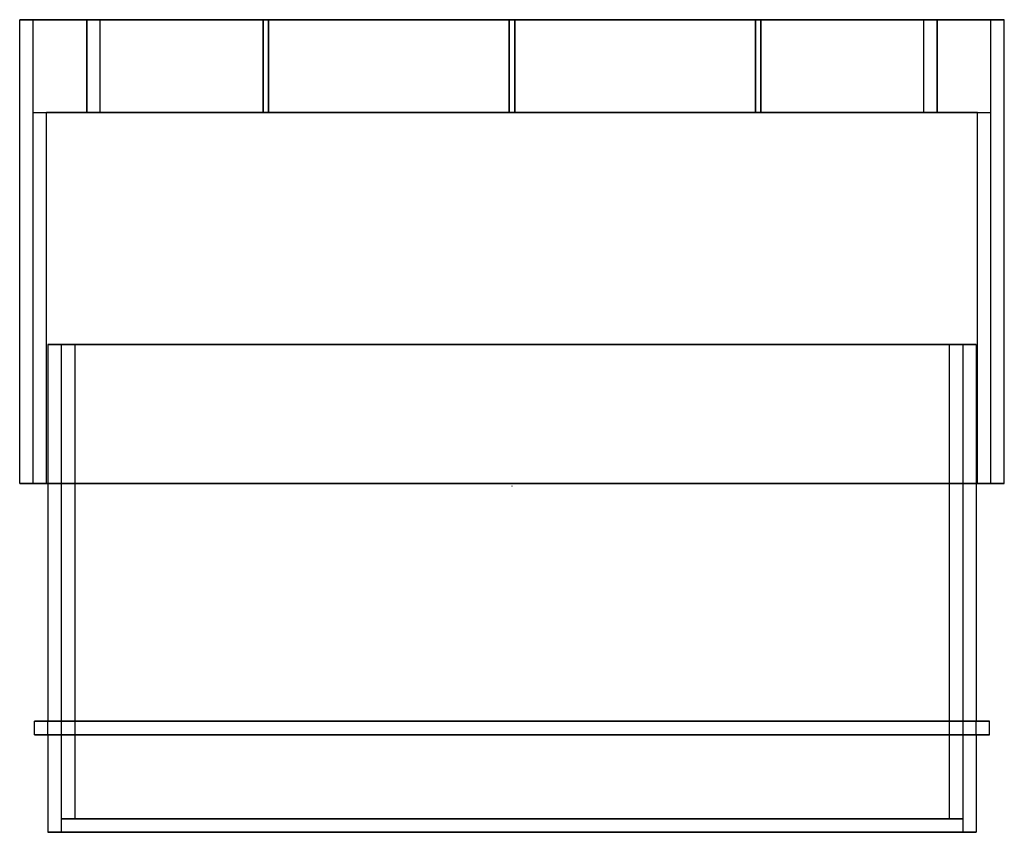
# Model space of a CAD drawing. Header units: millimetres. Extents: x -184 to 184, y -130 to 173.
import ezdxf

# ---------------------------------------------------------------- set-up
doc = ezdxf.new("R2010")
doc.units = ezdxf.units.MM
doc.layers.add('MAIN-1', color=7, linetype='Continuous')

msp = doc.modelspace()

# ---------------------------------------------------------------- linework, layer by layer
at = {"layer": 'MAIN-1'}
for p, q in [((-183.5, 173), (-178.5, 173)), ((-183.5, 173), (-183.5, 173)), ((-178.5, 173), (-183.5, 173)), ((-183.5, 0), (-183.5, 173)), ((-183.5, 0), (-183.5, 173)), ((-178.5, 173), (178.5, 173)), ((178.5, 173), (-178.5, 173)), ((-178.5, 0), (-178.5, 173)), ((-178.5, 0), (-178.5, 173)), ((-92.75, 173), (-158.5, 173)), ((-158.5, 173), (-158.5, 138.4)), ((-158.5, 173), (-92.75, 173)), ((-158.5, 138.4), (-158.5, 173)), ((-158.5, 173), (-158.5, 173)), ((-153.5, 173), (-158.5, 173)), ((-92.75, 173), (-158.5, 173)), ((-158.5, 173), (-158.5, 173)), ((-158.5, 173), (-153.5, 173)), ((-92.75, 173), (-158.5, 173)), ((-158.5, 173), (-158.5, 173)), ((-158.5, 173), (-92.75, 173)), ((-92.75, 173), (-158.5, 173)), ((-158.5, 173), (-158.5, 173)), ((-158.5, 173), (-92.75, 173)), ((-92.75, 173), (-158.5, 173)), ((-158.5, 173), (-158.5, 173)), ((-158.5, 173), (-92.75, 173)), ((-92.75, 173), (-158.5, 173)), ((-158.5, 173), (-158.5, 173)), ((-158.5, 173), (-92.75, 173)), ((-92.75, 173), (-158.5, 173)), ((-158.5, 173), (-158.5, 173)), ((-158.5, 173), (-92.75, 173)), ((-92.75, 173), (-158.5, 173)), ((-158.5, 173), (-158.5, 173)), ((-158.5, 173), (-92.75, 173)), ((-92.75, 173), (-158.5, 173)), ((-158.5, 173), (-158.5, 173)), ((-158.5, 173), (-92.75, 173)), ((-92.75, 173), (-158.5, 173)), ((-158.5, 173), (-158.5, 173)), ((-158.5, 173), (-92.75, 173)), ((-92.75, 173), (-158.5, 173)), ((-158.5, 173), (-158.5, 173)), ((-158.5, 173), (-92.75, 173)), ((-92.75, 173), (-158.5, 173)), ((-158.5, 173), (-158.5, 173)), ((-158.5, 173), (-92.75, 173)), ((-158.5, 173), (-92.75, 173)), ((-92.75, 173), (-158.5, 173)), ((-158.5, 173), (-158.5, 173)), ((-158.5, 173), (-92.75, 173)), ((-92.75, 173), (-158.5, 173)), ((-158.5, 173), (-158.5, 173)), ((-158.5, 173), (-92.75, 173)), ((-92.75, 173), (-158.5, 173)), ((-158.5, 173), (-158.5, 173)), ((-158.5, 173), (-92.75, 173)), ((-92.75, 173), (-158.5, 173)), ((-158.5, 173), (-158.5, 173)), ((-158.5, 173), (-92.75, 173)), ((-92.75, 173), (-158.5, 173)), ((-158.5, 173), (-158.5, 173)), ((-158.5, 173), (-92.75, 173)), ((-92.75, 173), (-158.5, 173)), ((-158.5, 173), (-158.5, 173)), ((-158.5, 173), (-92.75, 173)), ((-92.75, 173), (-158.5, 173)), ((-158.5, 173), (-158.5, 173)), ((-158.5, 173), (-92.75, 173)), ((-92.75, 173), (-158.5, 173)), ((-158.5, 173), (-158.5, 173)), ((-158.5, 173), (-92.75, 173)), ((-92.75, 173), (-158.5, 173)), ((-158.5, 173), (-158.5, 173)), ((-158.5, 173), (-92.75, 173)), ((-158.5, 173), (-158.5, 173)), ((-158.5, 138.4), (-158.5, 173)), ((-158.5, 173), (-158.5, 138.4)), ((-158.5, 138.4), (-158.5, 173)), ((-158.5, 138.4), (-158.5, 173)), ((-158.5, 173), (-158.5, 138.4)), ((-158.5, 138.4), (-158.5, 173)), ((-158.5, 173), (-158.5, 138.4)), ((-158.5, 138.4), (-158.5, 173)), ((-158.5, 173), (-158.5, 138.4)), ((-158.5, 138.4), (-158.5, 173)), ((-158.5, 173), (-158.5, 138.4)), ((-158.5, 138.4), (-158.5, 173)), ((-158.5, 173), (-158.5, 138.4)), ((-158.5, 138.4), (-158.5, 173)), ((-158.5, 173), (-158.5, 138.4)), ((-158.5, 138.4), (-158.5, 173)), ((-158.5, 173), (-158.5, 138.4)), ((-158.5, 138.4), (-158.5, 173)), ((-158.5, 173), (-158.5, 138.4)), ((-158.5, 138.4), (-158.5, 173)), ((-158.5, 138.4), (-158.5, 173)), ((-158.5, 173), (-158.5, 138.4)), ((-158.5, 138.4), (-158.5, 173)), ((-158.5, 138.4), (-158.5, 173)), ((-158.5, 173), (-158.5, 138.4)), ((-158.5, 138.4), (-158.5, 173)), ((-158.5, 173), (-158.5, 138.4)), ((-158.5, 138.4), (-158.5, 173)), ((-158.5, 173), (-158.5, 138.4)), ((-158.5, 138.4), (-158.5, 173)), ((-158.5, 173), (-158.5, 138.4)), ((-158.5, 138.4), (-158.5, 173)), ((-158.5, 173), (-158.5, 138.4)), ((-158.5, 138.4), (-158.5, 173)), ((-158.5, 173), (-158.5, 138.4)), ((-158.5, 138.4), (-158.5, 173)), ((-158.5, 173), (-158.5, 138.4)), ((-158.5, 138.4), (-158.5, 173)), ((-158.5, 173), (-158.5, 138.4)), ((-158.5, 138.4), (-158.5, 173)), ((-158.5, 173), (-158.5, 138.4)), ((-158.5, 173), (-158.5, 138.4)), ((-92.75, 173), (-153.5, 173)), ((-153.5, 173), (-92.75, 173)), ((-153.5, 138.4), (-153.5, 173)), ((-153.5, 138.4), (-153.5, 173)), ((-92.75, 138.4), (-92.75, 173)), ((-92.75, 173), (-92.75, 138.4)), ((-92.75, 173), (-92.75, 173)), ((-92.75, 173), (-92.75, 138.4)), ((-92.75, 173), (-92.75, 173)), ((-92.75, 173), (-92.75, 173)), ((-92.75, 173), (-92.75, 173)), ((-92.75, 173), (-92.75, 173)), ((-92.75, 173), (-92.75, 173)), ((-92.75, 173), (-92.75, 173)), ((-92.75, 173), (-92.75, 173)), ((-92.75, 173), (-92.75, 173)), ((-92.75, 173), (-92.75, 173)), ((-92.75, 173), (-92.75, 173)), ((-92.75, 173), (-92.75, 173)), ((-92.75, 173), (-92.75, 173)), ((-92.75, 173), (-92.75, 173)), ((-92.75, 173), (-92.75, 173)), ((-92.75, 173), (-92.75, 173)), ((-92.75, 173), (-92.75, 173)), ((-92.75, 173), (-92.75, 173)), ((-92.75, 173), (-92.75, 173)), ((-92.75, 173), (-92.75, 173)), ((-92.75, 173), (-92.75, 173)), ((-92.75, 173), (-92.75, 173)), ((-92.75, 138.4), (-92.75, 173)), ((-92.75, 173), (-92.75, 138.4)), ((-92.75, 138.4), (-92.75, 173)), ((-92.75, 173), (-92.75, 138.4)), ((-92.75, 138.4), (-92.75, 173)), ((-92.75, 173), (-92.75, 138.4)), ((-92.75, 138.4), (-92.75, 173)), ((-92.75, 173), (-92.75, 138.4)), ((-92.75, 138.4), (-92.75, 173)), ((-92.75, 173), (-92.75, 138.4)), ((-92.75, 138.4), (-92.75, 173)), ((-92.75, 173), (-92.75, 138.4)), ((-92.75, 138.4), (-92.75, 173)), ((-92.75, 173), (-92.75, 138.4)), ((-92.75, 138.4), (-92.75, 173)), ((-92.75, 173), (-92.75, 138.4)), ((-92.75, 138.4), (-92.75, 173)), ((-92.75, 173), (-92.75, 138.4)), ((-92.75, 173), (-92.75, 138.4)), ((-92.75, 138.4), (-92.75, 173)), ((-92.75, 138.4), (-92.75, 173)), ((-92.75, 173), (-92.75, 138.4)), ((-92.75, 138.4), (-92.75, 173)), ((-92.75, 173), (-92.75, 138.4)), ((-92.75, 138.4), (-92.75, 173)), ((-92.75, 173), (-92.75, 138.4)), ((-92.75, 138.4), (-92.75, 173)), ((-92.75, 173), (-92.75, 138.4)), ((-92.75, 138.4), (-92.75, 173)), ((-92.75, 173), (-92.75, 138.4)), ((-92.75, 138.4), (-92.75, 173)), ((-92.75, 173), (-92.75, 138.4)), ((-92.75, 138.4), (-92.75, 173)), ((-92.75, 173), (-92.75, 138.4)), ((-92.75, 138.4), (-92.75, 173)), ((-92.75, 173), (-92.75, 138.4)), ((-92.75, 138.4), (-92.75, 173)), ((-92.75, 173), (-92.75, 138.4)), ((-92.75, 138.4), (-92.75, 173)), ((-92.75, 173), (-92.75, 138.4)), ((-92.75, 138.4), (-92.75, 173)), ((-90.75, 173), (-1, 173)), ((-90.75, 138.4), (-90.75, 173)), ((-90.75, 173), (-90.75, 138.4)), ((-1, 173), (-90.75, 173)), ((-90.75, 173), (-90.75, 173)), ((-90.75, 138.4), (-90.75, 173)), ((-90.75, 173), (-90.75, 173)), ((-90.75, 138.4), (-90.75, 173)), ((-90.75, 173), (-1, 173)), ((-1, 173), (-90.75, 173)), ((-1, 173), (-90.75, 173)), ((-90.75, 173), (-90.75, 173)), ((-90.75, 173), (-1, 173)), ((-1, 173), (-90.75, 173)), ((-90.75, 173), (-90.75, 173)), ((-90.75, 173), (-1, 173)), ((-1, 173), (-90.75, 173)), ((-90.75, 173), (-90.75, 173)), ((-90.75, 173), (-1, 173)), ((-1, 173), (-90.75, 173)), ((-90.75, 173), (-90.75, 173)), ((-90.75, 173), (-1, 173)), ((-1, 173), (-90.75, 173)), ((-90.75, 173), (-90.75, 173)), ((-90.75, 173), (-1, 173)), ((-1, 173), (-90.75, 173)), ((-90.75, 173), (-90.75, 173)), ((-90.75, 173), (-1, 173)), ((-1, 173), (-90.75, 173)), ((-90.75, 173), (-90.75, 173)), ((-90.75, 173), (-1, 173)), ((-1, 173), (-90.75, 173)), ((-90.75, 173), (-90.75, 173)), ((-90.75, 173), (-1, 173)), ((-1, 173), (-90.75, 173)), ((-90.75, 173), (-90.75, 173)), ((-90.75, 173), (-1, 173)), ((-1, 173), (-90.75, 173)), ((-90.75, 173), (-90.75, 173)), ((-90.75, 173), (-1, 173)), ((-1, 173), (-90.75, 173)), ((-90.75, 173), (-90.75, 173)), ((-90.75, 173), (-1, 173)), ((-1, 173), (-90.75, 173)), ((-90.75, 173), (-90.75, 173)), ((-90.75, 173), (-1, 173)), ((-1, 173), (-90.75, 173)), ((-90.75, 173), (-90.75, 173)), ((-90.75, 173), (-1, 173)), ((-1, 173), (-90.75, 173)), ((-90.75, 173), (-90.75, 173)), ((-90.75, 173), (-1, 173)), ((-1, 173), (-90.75, 173)), ((-90.75, 173), (-90.75, 173)), ((-90.75, 173), (-1, 173)), ((-1, 173), (-90.75, 173)), ((-90.75, 173), (-90.75, 173)), ((-90.75, 173), (-1, 173)), ((-1, 173), (-90.75, 173)), ((-90.75, 173), (-90.75, 173)), ((-90.75, 173), (-1, 173)), ((-1, 173), (-90.75, 173)), ((-90.75, 173), (-90.75, 173)), ((-90.75, 173), (-1, 173)), ((-1, 173), (-90.75, 173)), ((-90.75, 173), (-90.75, 173)), ((-90.75, 173), (-1, 173)), ((-1, 173), (-90.75, 173)), ((-90.75, 173), (-90.75, 173)), ((-90.75, 173), (-1, 173)), ((-90.75, 173), (-90.75, 138.4)), ((-90.75, 138.4), (-90.75, 173)), ((-90.75, 173), (-90.75, 138.4)), ((-90.75, 138.4), (-90.75, 173)), ((-90.75, 173), (-90.75, 138.4)), ((-90.75, 138.4), (-90.75, 173)), ((-90.75, 173), (-90.75, 138.4)), ((-90.75, 138.4), (-90.75, 173)), ((-90.75, 173), (-90.75, 138.4)), ((-90.75, 138.4), (-90.75, 173)), ((-90.75, 173), (-90.75, 138.4)), ((-90.75, 138.4), (-90.75, 173)), ((-90.75, 173), (-90.75, 138.4)), ((-90.75, 138.4), (-90.75, 173)), ((-90.75, 173), (-90.75, 138.4)), ((-90.75, 138.4), (-90.75, 173)), ((-90.75, 173), (-90.75, 138.4)), ((-90.75, 138.4), (-90.75, 173)), ((-90.75, 173), (-90.75, 138.4)), ((-90.75, 138.4), (-90.75, 173)), ((-90.75, 173), (-90.75, 138.4)), ((-90.75, 173), (-90.75, 138.4)), ((-90.75, 138.4), (-90.75, 173)), ((-90.75, 173), (-90.75, 138.4)), ((-90.75, 138.4), (-90.75, 173)), ((-90.75, 173), (-90.75, 138.4)), ((-90.75, 138.4), (-90.75, 173)), ((-90.75, 173), (-90.75, 138.4)), ((-90.75, 138.4), (-90.75, 173)), ((-90.75, 173), (-90.75, 138.4)), ((-90.75, 138.4), (-90.75, 173)), ((-90.75, 173), (-90.75, 138.4)), ((-90.75, 138.4), (-90.75, 173)), ((-90.75, 173), (-90.75, 138.4)), ((-90.75, 138.4), (-90.75, 173)), ((-90.75, 173), (-90.75, 138.4)), ((-90.75, 138.4), (-90.75, 173)), ((-90.75, 138.4), (-90.75, 173)), ((-90.75, 173), (-90.75, 138.4)), ((-90.75, 173), (-90.75, 138.4)), ((-1, 173), (-1, 138.4)), ((-1, 138.4), (-1, 173)), ((-1, 173), (-1, 173)), ((-1, 173), (-1, 138.4)), ((-1, 173), (-1, 173)), ((-1, 173), (-1, 173)), ((-1, 173), (-1, 173)), ((-1, 173), (-1, 173)), ((-1, 173), (-1, 173)), ((-1, 173), (-1, 173)), ((-1, 173), (-1, 173)), ((-1, 173), (-1, 173)), ((-1, 173), (-1, 173)), ((-1, 173), (-1, 173)), ((-1, 173), (-1, 173)), ((-1, 173), (-1, 173)), ((-1, 173), (-1, 173)), ((-1, 173), (-1, 173)), ((-1, 173), (-1, 173)), ((-1, 173), (-1, 173)), ((-1, 173), (-1, 173)), ((-1, 173), (-1, 173)), ((-1, 173), (-1, 173)), ((-1, 173), (-1, 173)), ((-1, 173), (-1, 173)), ((-1, 138.4), (-1, 173)), ((-1, 173), (-1, 138.4)), ((-1, 173), (-1, 138.4)), ((-1, 138.4), (-1, 173)), ((-1, 138.4), (-1, 173)), ((-1, 173), (-1, 138.4)), ((-1, 173), (-1, 138.4)), ((-1, 138.4), (-1, 173)), ((-1, 138.4), (-1, 173)), ((-1, 173), (-1, 138.4)), ((-1, 173), (-1, 138.4)), ((-1, 138.4), (-1, 173)), ((-1, 138.4), (-1, 173)), ((-1, 173), (-1, 138.4)), ((-1, 173), (-1, 138.4)), ((-1, 138.4), (-1, 173)), ((-1, 138.4), (-1, 173)), ((-1, 173), (-1, 138.4)), ((-1, 138.4), (-1, 173)), ((-1, 173), (-1, 138.4)), ((-1, 138.4), (-1, 173)), ((-1, 173), (-1, 138.4)), ((-1, 138.4), (-1, 173)), ((-1, 173), (-1, 138.4)), ((-1, 138.4), (-1, 173)), ((-1, 173), (-1, 138.4)), ((-1, 138.4), (-1, 173)), ((-1, 173), (-1, 138.4)), ((-1, 138.4), (-1, 173)), ((-1, 173), (-1, 138.4)), ((-1, 138.4), (-1, 173)), ((-1, 173), (-1, 138.4)), ((-1, 138.4), (-1, 173)), ((-1, 173), (-1, 138.4)), ((-1, 138.4), (-1, 173)), ((-1, 173), (-1, 138.4)), ((-1, 138.4), (-1, 173)), ((-1, 173), (-1, 138.4)), ((-1, 138.4), (-1, 173)), ((-1, 173), (-1, 138.4)), ((-1, 138.4), (-1, 173)), ((1, 173), (90.75, 173)), ((1, 138.4), (1, 173)), ((90.75, 173), (1, 173)), ((1, 173), (1, 138.4)), ((1, 173), (1, 173)), ((1, 138.4), (1, 173)), ((1, 173), (1, 173)), ((1, 138.4), (1, 173)), ((90.75, 173), (1, 173)), ((1, 173), (90.75, 173)), ((1, 173), (90.75, 173)), ((90.75, 173), (1, 173)), ((1, 173), (1, 173)), ((1, 173), (90.75, 173)), ((90.75, 173), (1, 173)), ((1, 173), (1, 173)), ((1, 173), (90.75, 173)), ((90.75, 173), (1, 173)), ((1, 173), (1, 173)), ((1, 173), (90.75, 173)), ((90.75, 173), (1, 173)), ((1, 173), (1, 173)), ((1, 173), (1, 173)), ((1, 173), (90.75, 173)), ((90.75, 173), (1, 173)), ((1, 173), (90.75, 173)), ((90.75, 173), (1, 173)), ((1, 173), (1, 173)), ((1, 173), (1, 173)), ((1, 173), (90.75, 173)), ((90.75, 173), (1, 173)), ((1, 173), (1, 173)), ((1, 173), (90.75, 173)), ((90.75, 173), (1, 173)), ((1, 173), (1, 173)), ((1, 173), (90.75, 173)), ((90.75, 173), (1, 173)), ((1, 173), (1, 173)), ((1, 173), (90.75, 173)), ((90.75, 173), (1, 173)), ((1, 173), (1, 173)), ((1, 173), (90.75, 173)), ((90.75, 173), (1, 173)), ((1, 173), (1, 173)), ((1, 173), (90.75, 173)), ((90.75, 173), (1, 173)), ((1, 173), (1, 173)), ((1, 173), (90.75, 173)), ((90.75, 173), (1, 173)), ((1, 173), (1, 173)), ((1, 173), (90.75, 173)), ((90.75, 173), (1, 173)), ((1, 173), (1, 173)), ((1, 173), (90.75, 173)), ((90.75, 173), (1, 173)), ((1, 173), (90.75, 173)), ((90.75, 173), (1, 173)), ((1, 173), (1, 173)), ((1, 173), (90.75, 173)), ((90.75, 173), (1, 173)), ((1, 173), (1, 173)), ((1, 173), (90.75, 173)), ((90.75, 173), (1, 173)), ((1, 173), (1, 173)), ((1, 173), (90.75, 173)), ((90.75, 173), (1, 173)), ((1, 173), (1, 173)), ((1, 173), (90.75, 173)), ((90.75, 173), (1, 173)), ((1, 173), (1, 173)), ((1, 173), (1, 138.4)), ((1, 138.4), (1, 173)), ((1, 173), (1, 138.4)), ((1, 138.4), (1, 173)), ((1, 173), (1, 138.4)), ((1, 138.4), (1, 173)), ((1, 173), (1, 138.4)), ((1, 138.4), (1, 173)), ((1, 173), (1, 138.4)), ((1, 138.4), (1, 173)), ((1, 173), (1, 138.4)), ((1, 138.4), (1, 173)), ((1, 173), (1, 138.4)), ((1, 138.4), (1, 173)), ((1, 173), (1, 138.4)), ((1, 138.4), (1, 173)), ((1, 173), (1, 138.4)), ((1, 138.4), (1, 173)), ((1, 173), (1, 138.4)), ((1, 138.4), (1, 173)), ((1, 173), (1, 138.4)), ((1, 173), (1, 138.4)), ((1, 138.4), (1, 173)), ((1, 173), (1, 138.4)), ((1, 138.4), (1, 173)), ((1, 173), (1, 138.4)), ((1, 138.4), (1, 173)), ((1, 173), (1, 138.4)), ((1, 138.4), (1, 173)), ((1, 173), (1, 138.4)), ((1, 138.4), (1, 173)), ((1, 173), (1, 138.4)), ((1, 138.4), (1, 173)), ((1, 173), (1, 138.4)), ((1, 138.4), (1, 173)), ((1, 173), (1, 138.4)), ((1, 138.4), (1, 173)), ((1, 138.4), (1, 173)), ((1, 173), (1, 138.4)), ((1, 173), (1, 138.4)), ((90.75, 173), (90.75, 138.4)), ((90.75, 138.4), (90.75, 173)), ((90.75, 173), (90.75, 173)), ((90.75, 173), (90.75, 138.4)), ((90.75, 173), (90.75, 173)), ((90.75, 173), (90.75, 173)), ((90.75, 173), (90.75, 173)), ((90.75, 173), (90.75, 173)), ((90.75, 173), (90.75, 173)), ((90.75, 173), (90.75, 173)), ((90.75, 173), (90.75, 173)), ((90.75, 173), (90.75, 173)), ((90.75, 173), (90.75, 173)), ((90.75, 173), (90.75, 173)), ((90.75, 173), (90.75, 173)), ((90.75, 173), (90.75, 173)), ((90.75, 173), (90.75, 173)), ((90.75, 173), (90.75, 173)), ((90.75, 173), (90.75, 173)), ((90.75, 173), (90.75, 173)), ((90.75, 173), (90.75, 173)), ((90.75, 173), (90.75, 173)), ((90.75, 173), (90.75, 173)), ((90.75, 173), (90.75, 173)), ((90.75, 173), (90.75, 173)), ((90.75, 138.4), (90.75, 173)), ((90.75, 173), (90.75, 138.4)), ((90.75, 173), (90.75, 138.4)), ((90.75, 138.4), (90.75, 173)), ((90.75, 138.4), (90.75, 173)), ((90.75, 173), (90.75, 138.4)), ((90.75, 173), (90.75, 138.4)), ((90.75, 138.4), (90.75, 173)), ((90.75, 138.4), (90.75, 173)), ((90.75, 173), (90.75, 138.4)), ((90.75, 173), (90.75, 138.4)), ((90.75, 138.4), (90.75, 173)), ((90.75, 138.4), (90.75, 173)), ((90.75, 173), (90.75, 138.4)), ((90.75, 173), (90.75, 138.4)), ((90.75, 138.4), (90.75, 173)), ((90.75, 138.4), (90.75, 173)), ((90.75, 173), (90.75, 138.4)), ((90.75, 138.4), (90.75, 173)), ((90.75, 173), (90.75, 138.4)), ((90.75, 138.4), (90.75, 173)), ((90.75, 173), (90.75, 138.4)), ((90.75, 138.4), (90.75, 173)), ((90.75, 173), (90.75, 138.4)), ((90.75, 138.4), (90.75, 173)), ((90.75, 173), (90.75, 138.4)), ((90.75, 138.4), (90.75, 173)), ((90.75, 173), (90.75, 138.4)), ((90.75, 138.4), (90.75, 173)), ((90.75, 173), (90.75, 138.4)), ((90.75, 138.4), (90.75, 173)), ((90.75, 173), (90.75, 138.4)), ((90.75, 138.4), (90.75, 173)), ((90.75, 173), (90.75, 138.4)), ((90.75, 138.4), (90.75, 173)), ((90.75, 173), (90.75, 138.4)), ((90.75, 138.4), (90.75, 173)), ((90.75, 173), (90.75, 138.4)), ((90.75, 138.4), (90.75, 173)), ((90.75, 173), (90.75, 138.4)), ((90.75, 138.4), (90.75, 173)), ((92.75, 173), (158.5, 173)), ((92.75, 138.4), (92.75, 173)), ((92.75, 173), (92.75, 138.4)), ((158.5, 173), (92.75, 173)), ((92.75, 173), (92.75, 173)), ((92.75, 138.4), (92.75, 173)), ((92.75, 173), (92.75, 173)), ((92.75, 138.4), (92.75, 173)), ((92.75, 173), (158.5, 173)), ((153.5, 173), (92.75, 173)), ((158.5, 173), (92.75, 173)), ((92.75, 173), (92.75, 173)), ((92.75, 173), (158.5, 173)), ((158.5, 173), (92.75, 173)), ((92.75, 173), (92.75, 173)), ((92.75, 173), (158.5, 173)), ((158.5, 173), (92.75, 173)), ((92.75, 173), (92.75, 173)), ((92.75, 173), (158.5, 173)), ((158.5, 173), (92.75, 173)), ((92.75, 173), (92.75, 173)), ((92.75, 173), (158.5, 173)), ((92.75, 173), (92.75, 173)), ((92.75, 173), (158.5, 173)), ((158.5, 173), (92.75, 173)), ((158.5, 173), (92.75, 173)), ((92.75, 173), (92.75, 173)), ((92.75, 173), (153.5, 173)), ((92.75, 173), (92.75, 173)), ((92.75, 173), (158.5, 173)), ((158.5, 173), (92.75, 173)), ((92.75, 173), (92.75, 173)), ((92.75, 173), (158.5, 173)), ((158.5, 173), (92.75, 173)), ((92.75, 173), (92.75, 173)), ((92.75, 173), (158.5, 173)), ((158.5, 173), (92.75, 173)), ((92.75, 173), (92.75, 173)), ((92.75, 173), (158.5, 173)), ((158.5, 173), (92.75, 173)), ((158.5, 173), (92.75, 173)), ((92.75, 173), (92.75, 173)), ((92.75, 173), (158.5, 173)), ((92.75, 173), (92.75, 173)), ((92.75, 173), (158.5, 173)), ((158.5, 173), (92.75, 173)), ((92.75, 173), (92.75, 173)), ((92.75, 173), (158.5, 173)), ((158.5, 173), (92.75, 173)), ((92.75, 173), (92.75, 173)), ((92.75, 173), (158.5, 173)), ((158.5, 173), (92.75, 173)), ((92.75, 173), (92.75, 173)), ((92.75, 173), (158.5, 173)), ((158.5, 173), (92.75, 173)), ((158.5, 173), (92.75, 173)), ((92.75, 173), (92.75, 173)), ((92.75, 173), (158.5, 173)), ((158.5, 173), (92.75, 173)), ((92.75, 173), (92.75, 173)), ((92.75, 173), (158.5, 173)), ((158.5, 173), (92.75, 173)), ((92.75, 173), (92.75, 173)), ((92.75, 173), (158.5, 173)), ((158.5, 173), (92.75, 173)), ((92.75, 173), (92.75, 173)), ((92.75, 173), (158.5, 173)), ((158.5, 173), (92.75, 173)), ((92.75, 173), (92.75, 173)), ((92.75, 173), (158.5, 173)), ((92.75, 173), (92.75, 138.4)), ((92.75, 138.4), (92.75, 173)), ((92.75, 173), (92.75, 138.4)), ((92.75, 138.4), (92.75, 173)), ((92.75, 173), (92.75, 138.4)), ((92.75, 138.4), (92.75, 173)), ((92.75, 173), (92.75, 138.4)), ((92.75, 138.4), (92.75, 173)), ((92.75, 173), (92.75, 138.4)), ((92.75, 138.4), (92.75, 173)), ((92.75, 173), (92.75, 138.4)), ((92.75, 138.4), (92.75, 173)), ((92.75, 173), (92.75, 138.4)), ((92.75, 138.4), (92.75, 173)), ((92.75, 173), (92.75, 138.4)), ((92.75, 138.4), (92.75, 173)), ((92.75, 173), (92.75, 138.4)), ((92.75, 138.4), (92.75, 173)), ((92.75, 173), (92.75, 138.4)), ((92.75, 138.4), (92.75, 173)), ((92.75, 173), (92.75, 138.4)), ((92.75, 173), (92.75, 138.4)), ((92.75, 138.4), (92.75, 173)), ((92.75, 173), (92.75, 138.4)), ((92.75, 138.4), (92.75, 173)), ((92.75, 173), (92.75, 138.4)), ((92.75, 138.4), (92.75, 173)), ((92.75, 173), (92.75, 138.4)), ((92.75, 138.4), (92.75, 173)), ((92.75, 173), (92.75, 138.4)), ((92.75, 138.4), (92.75, 173)), ((92.75, 173), (92.75, 138.4)), ((92.75, 138.4), (92.75, 173)), ((92.75, 173), (92.75, 138.4)), ((92.75, 138.4), (92.75, 173)), ((92.75, 173), (92.75, 138.4)), ((92.75, 138.4), (92.75, 173)), ((92.75, 138.4), (92.75, 173)), ((92.75, 173), (92.75, 138.4)), ((92.75, 173), (92.75, 138.4)), ((158.5, 173), (153.5, 173)), ((153.5, 173), (158.5, 173)), ((153.5, 138.4), (153.5, 173)), ((153.5, 138.4), (153.5, 173)), ((158.5, 173), (158.5, 138.4)), ((158.5, 138.4), (158.5, 173)), ((158.5, 173), (158.5, 173)), ((158.5, 138.4), (158.5, 173)), ((158.5, 173), (158.5, 173)), ((158.5, 173), (158.5, 173)), ((158.5, 173), (158.5, 173)), ((158.5, 173), (158.5, 173)), ((158.5, 173), (158.5, 173)), ((158.5, 173), (158.5, 173)), ((158.5, 173), (158.5, 173)), ((158.5, 173), (158.5, 173)), ((158.5, 173), (158.5, 173)), ((158.5, 173), (158.5, 173)), ((158.5, 173), (158.5, 173)), ((158.5, 173), (158.5, 173)), ((158.5, 173), (158.5, 173)), ((158.5, 173), (158.5, 173)), ((158.5, 173), (158.5, 173)), ((158.5, 173), (158.5, 173)), ((158.5, 173), (158.5, 173)), ((158.5, 173), (158.5, 173)), ((158.5, 173), (158.5, 173)), ((158.5, 173), (158.5, 173)), ((158.5, 173), (158.5, 173)), ((158.5, 138.4), (158.5, 173)), ((158.5, 173), (158.5, 138.4)), ((158.5, 173), (158.5, 138.4)), ((158.5, 138.4), (158.5, 173)), ((158.5, 138.4), (158.5, 173)), ((158.5, 173), (158.5, 138.4)), ((158.5, 173), (158.5, 138.4)), ((158.5, 138.4), (158.5, 173)), ((158.5, 138.4), (158.5, 173)), ((158.5, 173), (158.5, 138.4)), ((158.5, 173), (158.5, 138.4)), ((158.5, 138.4), (158.5, 173)), ((158.5, 138.4), (158.5, 173)), ((158.5, 173), (158.5, 138.4)), ((158.5, 173), (158.5, 138.4)), ((158.5, 138.4), (158.5, 173)), ((158.5, 138.4), (158.5, 173)), ((158.5, 173), (158.5, 138.4)), ((158.5, 138.4), (158.5, 173)), ((158.5, 173), (158.5, 138.4)), ((158.5, 138.4), (158.5, 173)), ((158.5, 173), (158.5, 138.4)), ((158.5, 138.4), (158.5, 173)), ((158.5, 173), (158.5, 138.4)), ((158.5, 138.4), (158.5, 173)), ((158.5, 173), (158.5, 138.4)), ((158.5, 138.4), (158.5, 173)), ((158.5, 173), (158.5, 138.4)), ((158.5, 138.4), (158.5, 173)), ((158.5, 173), (158.5, 138.4)), ((158.5, 138.4), (158.5, 173)), ((158.5, 173), (158.5, 138.4)), ((158.5, 138.4), (158.5, 173)), ((158.5, 173), (158.5, 138.4)), ((158.5, 138.4), (158.5, 173)), ((158.5, 173), (158.5, 138.4)), ((158.5, 138.4), (158.5, 173)), ((158.5, 173), (158.5, 138.4)), ((158.5, 138.4), (158.5, 173)), ((158.5, 138.4), (158.5, 173)), ((158.5, 173), (158.5, 138.4)), ((183.5, 173), (178.5, 173)), ((178.5, 173), (183.5, 173)), ((178.5, 0), (178.5, 173)), ((178.5, 0), (178.5, 173)), ((183.5, 173), (183.5, 173)), ((183.5, 0), (183.5, 173)), ((183.5, 0), (183.5, 173)), ((-178.5, 138.4), (-178.5, 138.4)), ((-178.5, 138.4), (-173.5, 138.4)), ((-178.5, 138.4), (-173.5, 138.4)), ((-178.5, 0), (-178.5, 138.4)), ((-178.5, 0), (-178.5, 138.4)), ((-173.5, 138.4), (173.5, 138.4)), ((173.5, 138.4), (-173.5, 138.4)), ((-173.5, 0), (-173.5, 138.4)), ((-173.5, 0), (-173.5, 138.4)), ((-158.5, 138.4), (-92.75, 138.4)), ((-92.75, 138.4), (-158.5, 138.4)), ((-158.5, 138.4), (-158.5, 138.4)), ((-92.75, 138.4), (-158.5, 138.4)), ((-158.5, 138.4), (-158.5, 138.4)), ((-158.5, 138.4), (-92.75, 138.4)), ((-92.75, 138.4), (-158.5, 138.4)), ((-158.5, 138.4), (-158.5, 138.4)), ((-158.5, 138.4), (-92.75, 138.4)), ((-92.75, 138.4), (-158.5, 138.4)), ((-158.5, 138.4), (-158.5, 138.4)), ((-158.5, 138.4), (-92.75, 138.4)), ((-92.75, 138.4), (-158.5, 138.4)), ((-158.5, 138.4), (-158.5, 138.4)), ((-158.5, 138.4), (-92.75, 138.4)), ((-92.75, 138.4), (-158.5, 138.4)), ((-92.75, 138.4), (-158.5, 138.4)), ((-158.5, 138.4), (-158.5, 138.4)), ((-158.5, 138.4), (-92.75, 138.4)), ((-153.5, 138.4), (-158.5, 138.4)), ((-158.5, 138.4), (-158.5, 138.4)), ((-158.5, 138.4), (-92.75, 138.4)), ((-92.75, 138.4), (-158.5, 138.4)), ((-158.5, 138.4), (-158.5, 138.4)), ((-158.5, 138.4), (-92.75, 138.4)), ((-92.75, 138.4), (-158.5, 138.4)), ((-158.5, 138.4), (-158.5, 138.4)), ((-158.5, 138.4), (-92.75, 138.4)), ((-92.75, 138.4), (-158.5, 138.4)), ((-158.5, 138.4), (-158.5, 138.4)), ((-158.5, 138.4), (-92.75, 138.4)), ((-92.75, 138.4), (-158.5, 138.4)), ((-158.5, 138.4), (-158.5, 138.4)), ((-158.5, 138.4), (-92.75, 138.4)), ((-92.75, 138.4), (-158.5, 138.4)), ((-158.5, 138.4), (-158.5, 138.4)), ((-158.5, 138.4), (-92.75, 138.4)), ((-92.75, 138.4), (-158.5, 138.4)), ((-158.5, 138.4), (-158.5, 138.4)), ((-158.5, 138.4), (-92.75, 138.4)), ((-92.75, 138.4), (-158.5, 138.4)), ((-158.5, 138.4), (-158.5, 138.4)), ((-158.5, 138.4), (-92.75, 138.4)), ((-92.75, 138.4), (-158.5, 138.4)), ((-158.5, 138.4), (-158.5, 138.4)), ((-158.5, 138.4), (-92.75, 138.4)), ((-92.75, 138.4), (-158.5, 138.4)), ((-158.5, 138.4), (-158.5, 138.4)), ((-158.5, 138.4), (-92.75, 138.4)), ((-158.5, 138.4), (-158.5, 138.4)), ((-158.5, 138.4), (-92.75, 138.4)), ((-92.75, 138.4), (-158.5, 138.4)), ((-158.5, 138.4), (-158.5, 138.4)), ((-158.5, 138.4), (-92.75, 138.4)), ((-92.75, 138.4), (-158.5, 138.4)), ((-158.5, 138.4), (-158.5, 138.4)), ((-158.5, 138.4), (-92.75, 138.4)), ((-92.75, 138.4), (-158.5, 138.4)), ((-158.5, 138.4), (-158.5, 138.4)), ((-158.5, 138.4), (-92.75, 138.4)), ((-92.75, 138.4), (-158.5, 138.4)), ((-158.5, 138.4), (-158.5, 138.4)), ((-158.5, 138.4), (-92.75, 138.4)), ((-92.75, 138.4), (-158.5, 138.4)), ((-158.5, 138.4), (-158.5, 138.4)), ((-153.5, 138.4), (-158.5, 138.4)), ((-92.75, 138.4), (-153.5, 138.4)), ((-153.5, 138.4), (-92.75, 138.4)), ((-92.75, 138.4), (-92.75, 138.4)), ((-92.75, 138.4), (-92.75, 138.4)), ((-92.75, 138.4), (-92.75, 138.4)), ((-92.75, 138.4), (-92.75, 138.4)), ((-92.75, 138.4), (-92.75, 138.4)), ((-92.75, 138.4), (-92.75, 138.4)), ((-92.75, 138.4), (-92.75, 138.4)), ((-92.75, 138.4), (-92.75, 138.4)), ((-92.75, 138.4), (-92.75, 138.4)), ((-92.75, 138.4), (-92.75, 138.4)), ((-92.75, 138.4), (-92.75, 138.4)), ((-92.75, 138.4), (-92.75, 138.4)), ((-92.75, 138.4), (-92.75, 138.4)), ((-92.75, 138.4), (-92.75, 138.4)), ((-92.75, 138.4), (-92.75, 138.4)), ((-92.75, 138.4), (-92.75, 138.4)), ((-92.75, 138.4), (-92.75, 138.4)), ((-92.75, 138.4), (-92.75, 138.4)), ((-92.75, 138.4), (-92.75, 138.4)), ((-92.75, 138.4), (-92.75, 138.4)), ((-92.75, 138.4), (-92.75, 138.4)), ((-92.75, 138.4), (-92.75, 138.4)), ((-1, 138.4), (-90.75, 138.4)), ((-90.75, 138.4), (-1, 138.4)), ((-90.75, 138.4), (-90.75, 138.4)), ((-90.75, 138.4), (-90.75, 138.4)), ((-90.75, 138.4), (-1, 138.4)), ((-1, 138.4), (-90.75, 138.4)), ((-1, 138.4), (-90.75, 138.4)), ((-90.75, 138.4), (-90.75, 138.4)), ((-90.75, 138.4), (-1, 138.4)), ((-1, 138.4), (-90.75, 138.4)), ((-90.75, 138.4), (-90.75, 138.4)), ((-90.75, 138.4), (-1, 138.4)), ((-1, 138.4), (-90.75, 138.4)), ((-90.75, 138.4), (-90.75, 138.4)), ((-90.75, 138.4), (-1, 138.4)), ((-1, 138.4), (-90.75, 138.4)), ((-90.75, 138.4), (-90.75, 138.4)), ((-90.75, 138.4), (-1, 138.4)), ((-1, 138.4), (-90.75, 138.4)), ((-90.75, 138.4), (-90.75, 138.4)), ((-90.75, 138.4), (-1, 138.4)), ((-1, 138.4), (-90.75, 138.4)), ((-90.75, 138.4), (-90.75, 138.4)), ((-90.75, 138.4), (-1, 138.4)), ((-1, 138.4), (-90.75, 138.4)), ((-90.75, 138.4), (-90.75, 138.4)), ((-90.75, 138.4), (-1, 138.4)), ((-1, 138.4), (-90.75, 138.4)), ((-90.75, 138.4), (-90.75, 138.4)), ((-90.75, 138.4), (-1, 138.4)), ((-1, 138.4), (-90.75, 138.4)), ((-90.75, 138.4), (-90.75, 138.4)), ((-90.75, 138.4), (-1, 138.4)), ((-1, 138.4), (-90.75, 138.4)), ((-90.75, 138.4), (-90.75, 138.4)), ((-90.75, 138.4), (-1, 138.4)), ((-1, 138.4), (-90.75, 138.4)), ((-90.75, 138.4), (-90.75, 138.4)), ((-90.75, 138.4), (-1, 138.4)), ((-1, 138.4), (-90.75, 138.4)), ((-90.75, 138.4), (-90.75, 138.4)), ((-90.75, 138.4), (-1, 138.4)), ((-1, 138.4), (-90.75, 138.4)), ((-90.75, 138.4), (-90.75, 138.4)), ((-90.75, 138.4), (-1, 138.4)), ((-1, 138.4), (-90.75, 138.4)), ((-90.75, 138.4), (-90.75, 138.4)), ((-90.75, 138.4), (-1, 138.4)), ((-1, 138.4), (-90.75, 138.4)), ((-90.75, 138.4), (-90.75, 138.4)), ((-90.75, 138.4), (-1, 138.4)), ((-1, 138.4), (-90.75, 138.4)), ((-90.75, 138.4), (-90.75, 138.4)), ((-90.75, 138.4), (-1, 138.4)), ((-1, 138.4), (-90.75, 138.4)), ((-90.75, 138.4), (-90.75, 138.4)), ((-90.75, 138.4), (-1, 138.4)), ((-1, 138.4), (-90.75, 138.4)), ((-90.75, 138.4), (-90.75, 138.4)), ((-90.75, 138.4), (-1, 138.4)), ((-1, 138.4), (-90.75, 138.4)), ((-90.75, 138.4), (-90.75, 138.4)), ((-90.75, 138.4), (-1, 138.4)), ((-1, 138.4), (-90.75, 138.4)), ((-90.75, 138.4), (-90.75, 138.4)), ((-90.75, 138.4), (-1, 138.4)), ((-1, 138.4), (-1, 138.4)), ((-1, 138.4), (-1, 138.4)), ((-1, 138.4), (-1, 138.4)), ((-1, 138.4), (-1, 138.4)), ((-1, 138.4), (-1, 138.4)), ((-1, 138.4), (-1, 138.4)), ((-1, 138.4), (-1, 138.4)), ((-1, 138.4), (-1, 138.4)), ((-1, 138.4), (-1, 138.4)), ((-1, 138.4), (-1, 138.4)), ((-1, 138.4), (-1, 138.4)), ((-1, 138.4), (-1, 138.4)), ((-1, 138.4), (-1, 138.4)), ((-1, 138.4), (-1, 138.4)), ((-1, 138.4), (-1, 138.4)), ((-1, 138.4), (-1, 138.4)), ((-1, 138.4), (-1, 138.4)), ((-1, 138.4), (-1, 138.4)), ((-1, 138.4), (-1, 138.4)), ((-1, 138.4), (-1, 138.4)), ((-1, 138.4), (-1, 138.4)), ((-1, 138.4), (-1, 138.4)), ((90.75, 138.4), (1, 138.4)), ((1, 138.4), (90.75, 138.4)), ((1, 138.4), (1, 138.4)), ((1, 138.4), (1, 138.4)), ((90.75, 138.4), (1, 138.4)), ((1, 138.4), (90.75, 138.4)), ((1, 138.4), (1, 138.4)), ((1, 138.4), (90.75, 138.4)), ((90.75, 138.4), (1, 138.4)), ((1, 138.4), (1, 138.4)), ((1, 138.4), (90.75, 138.4)), ((90.75, 138.4), (1, 138.4)), ((1, 138.4), (1, 138.4)), ((1, 138.4), (90.75, 138.4)), ((90.75, 138.4), (1, 138.4)), ((1, 138.4), (1, 138.4)), ((1, 138.4), (90.75, 138.4)), ((90.75, 138.4), (1, 138.4)), ((1, 138.4), (1, 138.4)), ((1, 138.4), (90.75, 138.4)), ((90.75, 138.4), (1, 138.4)), ((1, 138.4), (90.75, 138.4)), ((90.75, 138.4), (1, 138.4)), ((1, 138.4), (1, 138.4)), ((1, 138.4), (90.75, 138.4)), ((90.75, 138.4), (1, 138.4)), ((1, 138.4), (1, 138.4)), ((1, 138.4), (90.75, 138.4)), ((90.75, 138.4), (1, 138.4)), ((1, 138.4), (1, 138.4)), ((1, 138.4), (90.75, 138.4)), ((90.75, 138.4), (1, 138.4)), ((1, 138.4), (1, 138.4)), ((1, 138.4), (90.75, 138.4)), ((90.75, 138.4), (1, 138.4)), ((1, 138.4), (1, 138.4)), ((1, 138.4), (90.75, 138.4)), ((90.75, 138.4), (1, 138.4)), ((1, 138.4), (1, 138.4)), ((1, 138.4), (90.75, 138.4)), ((90.75, 138.4), (1, 138.4)), ((1, 138.4), (1, 138.4)), ((1, 138.4), (90.75, 138.4)), ((90.75, 138.4), (1, 138.4)), ((1, 138.4), (1, 138.4)), ((1, 138.4), (90.75, 138.4)), ((90.75, 138.4), (1, 138.4)), ((1, 138.4), (1, 138.4)), ((1, 138.4), (90.75, 138.4)), ((90.75, 138.4), (1, 138.4)), ((1, 138.4), (1, 138.4)), ((1, 138.4), (1, 138.4)), ((1, 138.4), (90.75, 138.4)), ((90.75, 138.4), (1, 138.4)), ((1, 138.4), (1, 138.4)), ((1, 138.4), (90.75, 138.4)), ((90.75, 138.4), (1, 138.4)), ((1, 138.4), (1, 138.4)), ((1, 138.4), (90.75, 138.4)), ((90.75, 138.4), (1, 138.4)), ((1, 138.4), (1, 138.4)), ((1, 138.4), (90.75, 138.4)), ((90.75, 138.4), (1, 138.4)), ((1, 138.4), (1, 138.4)), ((1, 138.4), (90.75, 138.4)), ((90.75, 138.4), (1, 138.4)), ((90.75, 138.4), (90.75, 138.4)), ((90.75, 138.4), (90.75, 138.4)), ((90.75, 138.4), (90.75, 138.4)), ((90.75, 138.4), (90.75, 138.4)), ((90.75, 138.4), (90.75, 138.4)), ((90.75, 138.4), (90.75, 138.4)), ((90.75, 138.4), (90.75, 138.4)), ((90.75, 138.4), (90.75, 138.4)), ((90.75, 138.4), (90.75, 138.4)), ((90.75, 138.4), (90.75, 138.4)), ((90.75, 138.4), (90.75, 138.4)), ((90.75, 138.4), (90.75, 138.4)), ((90.75, 138.4), (90.75, 138.4)), ((90.75, 138.4), (90.75, 138.4)), ((90.75, 138.4), (90.75, 138.4)), ((90.75, 138.4), (90.75, 138.4)), ((90.75, 138.4), (90.75, 138.4)), ((90.75, 138.4), (90.75, 138.4)), ((90.75, 138.4), (90.75, 138.4)), ((90.75, 138.4), (90.75, 138.4)), ((90.75, 138.4), (90.75, 138.4)), ((90.75, 138.4), (90.75, 138.4)), ((158.5, 138.4), (92.75, 138.4)), ((92.75, 138.4), (158.5, 138.4)), ((92.75, 138.4), (92.75, 138.4)), ((92.75, 138.4), (92.75, 138.4)), ((92.75, 138.4), (153.5, 138.4)), ((158.5, 138.4), (92.75, 138.4)), ((158.5, 138.4), (92.75, 138.4)), ((92.75, 138.4), (92.75, 138.4)), ((92.75, 138.4), (158.5, 138.4)), ((158.5, 138.4), (92.75, 138.4)), ((92.75, 138.4), (92.75, 138.4)), ((92.75, 138.4), (158.5, 138.4)), ((158.5, 138.4), (92.75, 138.4)), ((92.75, 138.4), (92.75, 138.4)), ((92.75, 138.4), (158.5, 138.4)), ((158.5, 138.4), (92.75, 138.4)), ((92.75, 138.4), (92.75, 138.4)), ((92.75, 138.4), (158.5, 138.4)), ((92.75, 138.4), (92.75, 138.4)), ((92.75, 138.4), (158.5, 138.4)), ((153.5, 138.4), (92.75, 138.4)), ((92.75, 138.4), (158.5, 138.4)), ((158.5, 138.4), (92.75, 138.4)), ((92.75, 138.4), (92.75, 138.4)), ((92.75, 138.4), (158.5, 138.4)), ((158.5, 138.4), (92.75, 138.4)), ((92.75, 138.4), (92.75, 138.4)), ((92.75, 138.4), (158.5, 138.4)), ((158.5, 138.4), (92.75, 138.4)), ((92.75, 138.4), (92.75, 138.4)), ((92.75, 138.4), (158.5, 138.4)), ((158.5, 138.4), (92.75, 138.4)), ((92.75, 138.4), (92.75, 138.4)), ((92.75, 138.4), (158.5, 138.4)), ((158.5, 138.4), (92.75, 138.4)), ((92.75, 138.4), (92.75, 138.4)), ((92.75, 138.4), (158.5, 138.4)), ((158.5, 138.4), (92.75, 138.4)), ((92.75, 138.4), (92.75, 138.4)), ((92.75, 138.4), (158.5, 138.4)), ((158.5, 138.4), (92.75, 138.4)), ((92.75, 138.4), (92.75, 138.4)), ((92.75, 138.4), (158.5, 138.4)), ((158.5, 138.4), (92.75, 138.4)), ((92.75, 138.4), (92.75, 138.4)), ((92.75, 138.4), (158.5, 138.4)), ((158.5, 138.4), (92.75, 138.4)), ((92.75, 138.4), (92.75, 138.4)), ((158.5, 138.4), (92.75, 138.4)), ((92.75, 138.4), (92.75, 138.4)), ((92.75, 138.4), (158.5, 138.4)), ((158.5, 138.4), (92.75, 138.4)), ((92.75, 138.4), (92.75, 138.4)), ((92.75, 138.4), (158.5, 138.4)), ((158.5, 138.4), (92.75, 138.4)), ((92.75, 138.4), (92.75, 138.4)), ((92.75, 138.4), (158.5, 138.4)), ((158.5, 138.4), (92.75, 138.4)), ((92.75, 138.4), (92.75, 138.4)), ((92.75, 138.4), (158.5, 138.4)), ((158.5, 138.4), (92.75, 138.4)), ((92.75, 138.4), (92.75, 138.4)), ((92.75, 138.4), (158.5, 138.4)), ((158.5, 138.4), (92.75, 138.4)), ((92.75, 138.4), (92.75, 138.4)), ((92.75, 138.4), (158.5, 138.4)), ((158.5, 138.4), (153.5, 138.4)), ((158.5, 138.4), (153.5, 138.4)), ((158.5, 138.4), (158.5, 138.4)), ((158.5, 138.4), (158.5, 138.4)), ((158.5, 138.4), (158.5, 138.4)), ((158.5, 138.4), (158.5, 138.4)), ((158.5, 138.4), (158.5, 138.4)), ((158.5, 138.4), (158.5, 138.4)), ((158.5, 138.4), (158.5, 138.4)), ((158.5, 138.4), (158.5, 138.4)), ((158.5, 138.4), (158.5, 138.4)), ((158.5, 138.4), (158.5, 138.4)), ((158.5, 138.4), (158.5, 138.4)), ((158.5, 138.4), (158.5, 138.4)), ((158.5, 138.4), (158.5, 138.4)), ((158.5, 138.4), (158.5, 138.4)), ((158.5, 138.4), (158.5, 138.4)), ((158.5, 138.4), (158.5, 138.4)), ((158.5, 138.4), (158.5, 138.4)), ((158.5, 138.4), (158.5, 138.4)), ((158.5, 138.4), (158.5, 138.4)), ((158.5, 138.4), (158.5, 138.4)), ((158.5, 138.4), (158.5, 138.4)), ((158.5, 138.4), (158.5, 138.4)), ((173.5, 138.4), (178.5, 138.4)), ((173.5, 138.4), (178.5, 138.4)), ((173.5, 0), (173.5, 138.4)), ((173.5, 0), (173.5, 138.4)), ((178.5, 138.4), (178.5, 138.4)), ((178.5, 0), (178.5, 138.4)), ((178.5, 0), (178.5, 138.4)), ((-168, 51.9), (-173, 51.9)), ((-173, 51.9), (-173, 51.9)), ((-173, 51.9), (-168, 51.9)), ((-173, 51.9), (-173, -88.7)), ((-173, 51.9), (-173, 0)), ((168, 51.9), (-168, 51.9)), ((-168, 51.9), (168, 51.9)), ((-163, 51.9), (-168, 51.9)), ((-168, 51.9), (-168, 51.9)), ((-168, 51.9), (-163, 51.9)), ((-168, 51.9), (-168, -125.1)), ((-168, 51.9), (-168, -125.1)), ((-168, 51.9), (-168, -88.7)), ((-168, 51.9), (-168, 0)), ((163, 51.9), (-163, 51.9)), ((-163, 51.9), (163, 51.9)), ((-163, 51.9), (-163, -125.1)), ((-163, 51.9), (-163, -125.1)), ((163, 51.9), (168, 51.9)), ((168, 51.9), (163, 51.9)), ((163, 51.9), (163, -125.1)), ((163, 51.9), (163, -125.1)), ((168, 51.9), (173, 51.9)), ((173, 51.9), (168, 51.9)), ((168, 51.9), (168, 51.9)), ((168, 51.9), (168, -125.1)), ((168, 51.9), (168, -125.1)), ((168, 51.9), (168, -88.7)), ((168, 51.9), (168, 0)), ((173, 51.9), (173, 51.9)), ((173, 51.9), (173, -88.7)), ((173, 51.9), (173, 0)), ((-183.5, 0), (-183.5, 0)), ((-178.5, 0), (-183.5, 0)), ((-178.5, 0), (178.5, 0)), ((-173.5, 0), (-178.5, 0)), ((-178.5, 0), (-178.5, 0)), ((173.5, 0), (-173.5, 0)), ((178.5, 0), (173.5, 0)), ((183.5, 0), (178.5, 0)), ((178.5, 0), (178.5, 0)), ((183.5, 0), (183.5, 0)), ((-183.5, 0), (-178.5, 0)), ((178.5, 0), (-178.5, 0)), ((-178.5, 0), (-173.5, 0)), ((-173.5, 0), (173.5, 0)), ((-173, 0), (-173, -88.7)), ((-168, 0), (-168, -88.7)), ((0, -1), (0, -1)), ((0, -1), (0, -1)), ((168, 0), (168, -88.7)), ((173, 0), (173, -88.7)), ((173.5, 0), (178.5, 0)), ((178.5, 0), (183.5, 0)), ((-178, -88.7), (-173, -88.7)), ((-178, -88.7), (-178, -88.7)), ((-173, -88.7), (-178, -88.7)), ((-178, -93.7), (-178, -88.7)), ((-178, -93.7), (-178, -88.7)), ((-173, -88.7), (173, -88.7)), ((173, -88.7), (-173, -88.7)), ((-173, -88.7), (-168, -88.7)), ((-173, -88.7), (-173, -88.7)), ((-168, -88.7), (-173, -88.7)), ((-173, -93.7), (-173, -88.7)), ((-173, -93.7), (-173, -88.7)), ((-168, -88.7), (168, -88.7)), ((168, -88.7), (-168, -88.7)), ((173, -88.7), (168, -88.7)), ((168, -88.7), (173, -88.7)), ((178, -88.7), (173, -88.7)), ((173, -88.7), (178, -88.7)), ((173, -88.7), (173, -88.7)), ((173, -93.7), (173, -88.7)), ((173, -93.7), (173, -88.7)), ((178, -88.7), (178, -88.7)), ((178, -93.7), (178, -88.7)), ((178, -93.7), (178, -88.7)), ((-178, -93.7), (-173, -93.7)), ((-178, -93.7), (-178, -93.7)), ((-173, -93.7), (-178, -93.7)), ((-173, -93.7), (173, -93.7)), ((173, -93.7), (-173, -93.7)), ((-173, -93.7), (-173, -93.7)), ((-168, -93.7), (-173, -93.7)), ((-173, -93.7), (-168, -93.7)), ((-173, -93.7), (-173, -130.1)), ((-173, -93.7), (-173, -130.1)), ((168, -93.7), (-168, -93.7)), ((-168, -93.7), (168, -93.7)), ((-168, -93.7), (-168, -130.1)), ((-168, -93.7), (-168, -130.1)), ((173, -93.7), (168, -93.7)), ((168, -93.7), (173, -93.7)), ((168, -93.7), (168, -130.1)), ((168, -93.7), (168, -130.1)), ((178, -93.7), (173, -93.7)), ((173, -93.7), (178, -93.7)), ((173, -93.7), (173, -93.7)), ((173, -93.7), (173, -130.1)), ((173, -93.7), (173, -130.1)), ((178, -93.7), (178, -93.7)), ((-168, -125.1), (-163, -125.1)), ((-163, -125.1), (-168, -125.1)), ((-168, -125.1), (-168, -125.1)), ((-163, -125.1), (163, -125.1)), ((163, -125.1), (-163, -125.1)), ((168, -125.1), (163, -125.1)), ((163, -125.1), (168, -125.1)), ((168, -125.1), (168, -125.1)), ((-168, -130.1), (-173, -130.1)), ((-173, -130.1), (-173, -130.1)), ((-173, -130.1), (-168, -130.1)), ((168, -130.1), (-168, -130.1)), ((-168, -130.1), (168, -130.1)), ((173, -130.1), (168, -130.1)), ((168, -130.1), (173, -130.1)), ((173, -130.1), (173, -130.1))]:
    msp.add_line(p, q, dxfattribs=at)
for start, end in [(0, 180), (180, 0), (180, 0), (0, 180)]:
    msp.add_arc((0, -1), 0.001, start, end, dxfattribs=at)

doc.saveas('drawing.dxf')
